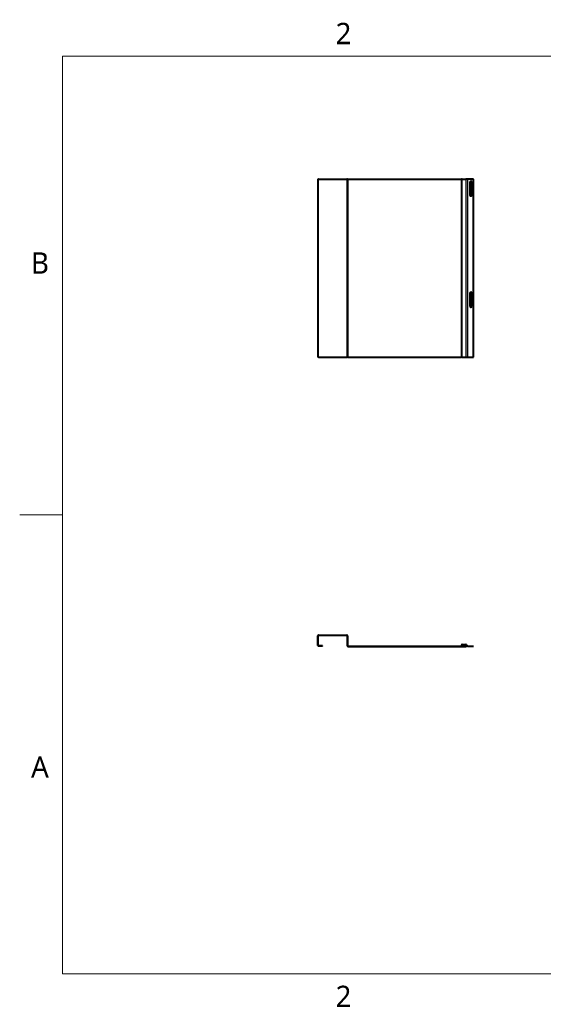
# Model space of a CAD drawing. Extents: x 0 to 11, y 0 to 8.5.
# Tile 1 of 2: x 0 to 4.5, y 0.1 to 8.4. Entities that reach past the tile are written whole.
import ezdxf

# ---------------------------------------------------------------- set-up
doc = ezdxf.new("R2010")
doc.units = 0
doc.header["$LTSCALE"] = 0.5
doc.header["$MEASUREMENT"] = 0
for name, color, linetype, lineweight in [('BORDER_FRAME', 7, 'Continuous', 15), ('BORDER_ZONES', 7, 'Continuous', 15), ('TANGENT_LINES', 7, 'Continuous', 15), ('Visible', 7, 'Continuous', 40)]:
    doc.layers.add(name, color=color, linetype=linetype, lineweight=lineweight)
doc.styles.add('Onshape-Standard', font='NotoSans-Regular.ttf')

msp = doc.modelspace()

# ---------------------------------------------------------------- linework, layer by layer
at = {"layer": 'BORDER_FRAME'}
for p, q in [((0.399, 0.38), (0.399, 8.12)), ((0.399, 8.12), (10.639, 8.12)), ((10.639, 0.38), (0.399, 0.38))]:
    msp.add_line(p, q, dxfattribs=at)
at = {"layer": 'BORDER_ZONES'}
msp.add_line((0.399, 4.25), (0.038, 4.25), dxfattribs=at)
at = {"layer": 'TANGENT_LINES'}
for p, q in [((2.5584, 7.0808), (2.5584, 5.5808)), ((2.7964, 7.0808), (2.7964, 5.5808)), ((2.8061, 7.0808), (2.8061, 5.5808)), ((3.7696, 7.0808), (3.7696, 5.5808)), ((3.8008, 7.0808), (3.8008, 5.5808)), ((3.8051, 7.0808), (3.8051, 5.5808)), ((3.8155, 5.5808), (3.8155, 7.0808)), ((3.8181, 5.5808), (3.8181, 7.0808)), ((2.5524, 3.2312), (2.5546, 3.2312)), ((2.5584, 3.2372), (2.5584, 3.2349)), ((2.7964, 3.2372), (2.7964, 3.2349)), ((2.8024, 3.2312), (2.8001, 3.2312)), ((3.7696, 3.1579), (3.7696, 3.1557)), ((3.8008, 3.1579), (3.8008, 3.1557)), ((3.8051, 3.1562), (3.8035, 3.1546)), ((2.5524, 3.1494), (2.5546, 3.1494)), ((2.5584, 3.1434), (2.5584, 3.1457)), ((2.8024, 3.1472), (2.8001, 3.1472)), ((2.8061, 3.1434), (2.8061, 3.1412)), ((3.7696, 3.1484), (3.7696, 3.1507)), ((3.8024, 3.1484), (3.8024, 3.1507)), ((3.8024, 3.1434), (3.8024, 3.1412)), ((3.8155, 3.1458), (3.8139, 3.1442)), ((3.8181, 3.1447), (3.8181, 3.1424))]:
    msp.add_line(p, q, dxfattribs=at)
at = {"layer": 'Visible'}
for p, q in [((2.5524, 7.0808), (2.5524, 5.5808)), ((2.5584, 7.0808), (2.5524, 7.0808)), ((2.5584, 7.0808), (2.7964, 7.0808)), ((2.8024, 7.0808), (2.7964, 7.0808)), ((2.8024, 7.0808), (2.8024, 5.5808)), ((2.8024, 7.0808), (2.8061, 7.0808)), ((2.8061, 7.0808), (3.7649, 7.0808)), ((3.7649, 7.0808), (3.7649, 5.5808)), ((3.7696, 7.0808), (3.7649, 7.0808)), ((3.7696, 7.0808), (3.8008, 7.0808)), ((3.8051, 7.0808), (3.8008, 7.0808)), ((3.8155, 7.0808), (3.8051, 7.0808)), ((3.8181, 7.0808), (3.8155, 7.0808)), ((3.8656, 7.0808), (3.8181, 7.0808)), ((3.8349, 7.0588), (3.8349, 6.9463)), ((3.8411, 7.0651), (3.8443, 7.0651)), ((3.8505, 7.0588), (3.8505, 6.9463)), ((3.8656, 5.5808), (3.8656, 7.0808)), ((3.8411, 6.9401), (3.8443, 6.9401)), ((3.8349, 6.1213), (3.8349, 6.0088)), ((3.8411, 6.1276), (3.8443, 6.1276)), ((3.8505, 6.1213), (3.8505, 6.0088)), ((3.8411, 6.0026), (3.8443, 6.0026)), ((2.5584, 5.5808), (2.5524, 5.5808)), ((2.5584, 5.5808), (2.7964, 5.5808)), ((2.8024, 5.5808), (2.7964, 5.5808)), ((2.8024, 5.5808), (2.8061, 5.5808)), ((2.8061, 5.5808), (3.7649, 5.5808)), ((3.7696, 5.5808), (3.7649, 5.5808)), ((3.7696, 5.5808), (3.8008, 5.5808)), ((3.8051, 5.5808), (3.8008, 5.5808)), ((3.8051, 5.5808), (3.8155, 5.5808)), ((3.8181, 5.5808), (3.8155, 5.5808)), ((3.8181, 5.5808), (3.8656, 5.5808)), ((2.5524, 3.1494), (2.5524, 3.2312)), ((2.5546, 3.1494), (2.5546, 3.2312)), ((2.5584, 3.2372), (2.7964, 3.2372)), ((2.5584, 3.2349), (2.7964, 3.2349)), ((2.8001, 3.2312), (2.8001, 3.1472)), ((2.8024, 3.2312), (2.8024, 3.1472)), ((3.7696, 3.1579), (3.8008, 3.1579)), ((3.7696, 3.1557), (3.8008, 3.1557)), ((3.8051, 3.1562), (3.8155, 3.1458)), ((2.5914, 3.1457), (2.5584, 3.1457)), ((2.5914, 3.1434), (2.5584, 3.1434)), ((2.5914, 3.1434), (2.5914, 3.1457)), ((2.8061, 3.1434), (3.8024, 3.1434)), ((2.8061, 3.1412), (3.8024, 3.1412)), ((3.8024, 3.1507), (3.7696, 3.1507)), ((3.8024, 3.1484), (3.7696, 3.1484)), ((3.8035, 3.1546), (3.8139, 3.1442)), ((3.8181, 3.1447), (3.8656, 3.1447)), ((3.8181, 3.1424), (3.8656, 3.1424)), ((3.8656, 3.1447), (3.8656, 3.1424))]:
    msp.add_line(p, q, dxfattribs=at)
for centre, radius, start, end in [((3.8411, 7.0588), 0.00625, 90, 180), ((3.8443, 7.0588), 0.00625, 0, 90), ((3.8411, 6.9463), 0.00625, 180, 270), ((3.8443, 6.9463), 0.00625, 270, 0), ((3.8411, 6.1213), 0.00625, 90, 180), ((3.8443, 6.1213), 0.00625, 0, 90), ((3.8411, 6.0088), 0.00625, 180, 270), ((3.8443, 6.0088), 0.00625, 270, 0), ((2.5584, 3.2312), 0.006, 90, 180), ((2.5584, 3.2312), 0.00375, 90, 180), ((2.7964, 3.2312), 0.006, 0, 90), ((2.7964, 3.2312), 0.00375, 0, 90), ((3.7696, 3.1532), 0.00475, 90, 270), ((3.7696, 3.1532), 0.0025, 90, 270), ((3.8008, 3.1519), 0.006, 45, 90), ((3.8008, 3.1519), 0.00375, 45, 90), ((2.5584, 3.1494), 0.006, 180, 270), ((2.5584, 3.1494), 0.00375, 180, 270), ((2.8061, 3.1472), 0.006, 180, 270), ((2.8061, 3.1472), 0.00375, 180, 270), ((3.8024, 3.1459), 0.00475, 270, 90), ((3.8024, 3.1459), 0.0025, 270, 90), ((3.8181, 3.1484), 0.006, 225, 270), ((3.8181, 3.1484), 0.00375, 225, 270)]:
    msp.add_arc(centre, radius, start, end, dxfattribs=at)

# ---------------------------------------------------------------- texts
at = {"layer": 'BORDER_ZONES', "char_height": 0.18, "attachment_point": 5, "style": 'Onshape-Standard'}
for s, insert in [('2', (2.769, 8.31)), ('B', (0.209, 6.375)), ('A', (0.209, 2.125)), ('2', (2.769, 0.19))]:
    msp.add_mtext(s, dxfattribs=dict(at, insert=insert))

doc.saveas('drawing.dxf')
